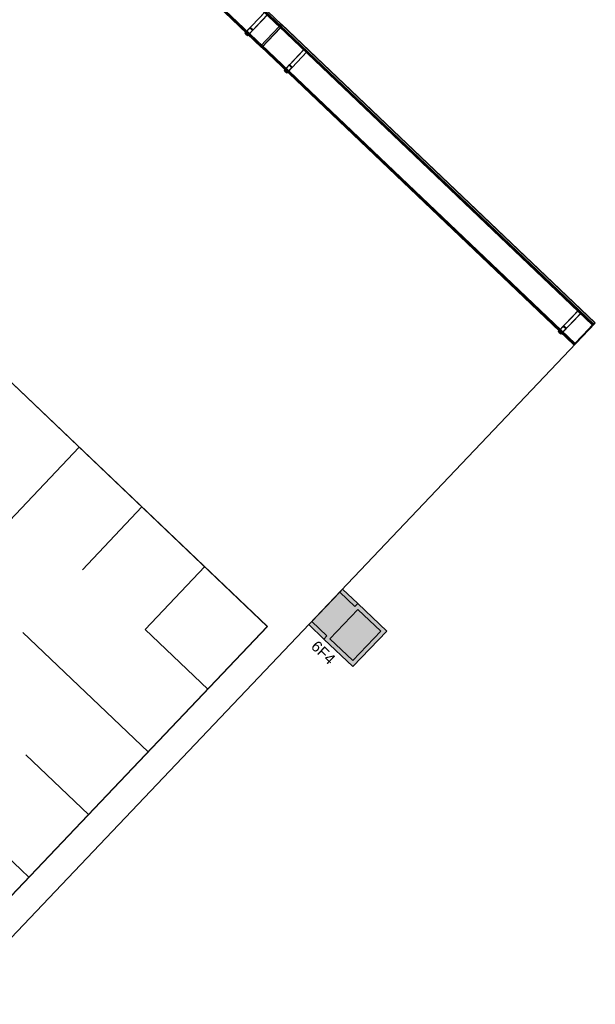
# Model space of a CAD drawing. Header units: metres. Extents: x 32343132.4 to 32343183.8, y 5699224 to 5699274.6.
# Tile 41 of 64: x 32343179.8 to 32343183.8, y 5699236.8 to 5699243.7. Entities that reach past the tile are written whole.
import ezdxf

# ---------------------------------------------------------------- set-up
doc = ezdxf.new("R2010")
doc.units = ezdxf.units.M
for name, color, linetype, lineweight in [('0-1', 7, 'Continuous', 5), ('A-DETL-GENF', 7, 'Continuous', 18), ('E-LITE-EQPM', 7, 'Continuous', 50), ('E-LITE-EQPM-IDEN', 7, 'Continuous', 9)]:
    doc.layers.add(name, color=color, linetype=linetype, lineweight=lineweight)
for name, color, linetype, lineweight, true_color in [('A-DETL-1', 254, 'Continuous', 18, 0xbebebe), ('A-DETL-GENF-3', 2, 'Continuous', 50, 0xffff00), ('A-DETL-GENF-4', 9, 'Continuous', 50, 0x808080), ('A-GENM-1', 7, 'Continuous', 5, 0xcccccc), ('A-MASS-1', 7, 'Continuous', 5, 0xcccccc)]:
    doc.layers.add(name, color=color, linetype=linetype, lineweight=lineweight, true_color=true_color)
doc.styles.add('Arial', font='arial.ttf', dxfattribs={"height": 0.075})

# ---------------------------------------------------------------- blocks, each defined once
blk = doc.blocks.new('construction-roof-accessories--rheinzink-rzk010046 - construction-roof-accessories--rheinzink-rzk010046-3213829-TGA_190_LP5_GR_EG-TGA-01_G_')
at = {"layer": 'A-GENM-1'}
for p, q in [((1.493, 0.1143), (-1.507, 0.1143)), ((-1.507, 0.1143), (-1.507, -0.0751)), ((1.493, 0.1133), (-1.507, 0.1133)), ((-1.507, -0.0741), (-1.507, 0.1133)), ((-1.507, 0.111), (-1.507, 0.1077)), ((-1.507, 0.111), (1.493, 0.111)), ((-1.507, 0.1085), (-1.507, 0.1101)), ((-1.507, 0.1101), (1.493, 0.1101)), ((-1.507, 0.1085), (-1.507, 0.1027)), ((-1.507, 0.1019), (-1.507, 0.1077)), ((-1.507, 0.1027), (-1.507, 0.1019)), ((-1.507, 0.1027), (1.493, 0.1027)), ((-1.507, 0.1019), (1.493, 0.1019)), ((1.493, -0.0751), (1.493, 0.1143)), ((1.493, 0.1133), (1.493, -0.0741)), ((1.493, 0.1077), (1.493, 0.111)), ((1.493, 0.1101), (1.493, 0.1085)), ((1.493, 0.1027), (1.493, 0.1085)), ((1.493, 0.1077), (1.493, 0.1019)), ((1.493, 0.1019), (1.493, 0.1027)), ((-1.507, -0.0741), (1.493, -0.0741)), ((-1.507, -0.0742), (-1.507, -0.0741)), ((-1.507, -0.0741), (1.493, -0.0741)), ((-1.507, -0.0741), (1.493, -0.0741)), ((-1.507, -0.0742), (-1.507, -0.0969)), ((-1.507, -0.0751), (1.493, -0.0751)), ((-1.507, -0.096), (-1.507, -0.0751)), ((1.493, -0.0751), (-1.507, -0.0751)), ((-1.507, -0.0751), (1.493, -0.0751)), ((1.493, -0.0809), (-1.507, -0.0809)), ((-1.507, -0.0809), (-1.507, -0.0826)), ((-1.507, -0.084), (-1.507, -0.081)), ((-1.507, -0.081), (1.493, -0.081)), ((1.493, -0.0818), (-1.507, -0.0818)), ((-1.507, -0.0829), (-1.507, -0.0818)), ((-1.507, -0.0819), (-1.507, -0.0848)), ((-1.507, -0.0819), (1.493, -0.0819)), ((-1.507, -0.0848), (-1.507, -0.084)), ((-1.507, -0.084), (1.493, -0.084)), ((-1.507, -0.0848), (1.493, -0.0848)), ((-1.507, -0.096), (1.493, -0.096)), ((-1.507, -0.0969), (1.493, -0.0969)), ((1.493, -0.0741), (1.493, -0.0742)), ((1.493, -0.0969), (1.493, -0.0742)), ((1.493, -0.0751), (1.493, -0.096)), ((1.493, -0.0826), (1.493, -0.0809)), ((1.493, -0.081), (1.493, -0.084)), ((1.493, -0.0818), (1.493, -0.0829)), ((1.493, -0.0848), (1.493, -0.0819)), ((1.493, -0.084), (1.493, -0.0848))]:
    blk.add_line(p, q, dxfattribs=at)
blk = doc.blocks.new('construction-roof-accessories--rheinzink-rzk010047 - construction-roof-accessories--rheinzink-rzk010047-3217442-TGA_190_LP5_GR_EG-TGA-01_G_')
at = {"layer": 'A-GENM-1'}
for p, q in [((-0.0129, 0.0759), (-0.0129, 0.0826)), ((-0.0129, 0.0826), (-0.0129, -0.1245)), ((-0.0129, 0.0826), (0.0129, 0.0826)), ((-0.0129, 0.0826), (0.0129, 0.0826)), ((0.0129, 0.0759), (-0.0129, 0.0759)), ((-0.0129, -0.1161), (-0.0129, 0.0759)), ((0.0129, 0.0759), (-0.0129, 0.0759)), ((-0.0125, 0.0822), (-0.0125, 0.0322)), ((-0.0125, 0.0322), (-0.0125, 0.0822)), ((-0.0125, 0.0822), (-0.0125, 0.0763)), ((-0.0125, 0.0263), (-0.0125, 0.0822)), ((0.0125, 0.0822), (-0.0125, 0.0822)), ((-0.0125, 0.0822), (0.0125, 0.0822)), ((-0.0125, 0.0822), (0.0125, 0.0822)), ((-0.0125, 0.0822), (0.0125, 0.0822)), ((-0.0125, 0.0763), (-0.0125, 0.0263)), ((0.0125, 0.0763), (-0.0125, 0.0763)), ((-0.0125, 0.0763), (0.0125, 0.0763)), ((-0.0105, 0.0749), (-0.0105, 0.0759)), ((-0.0105, 0.0759), (-0.0105, 0.0757)), ((-0.0105, 0.0759), (0.0105, 0.0759)), ((-0.0105, 0.0759), (0.0105, 0.0759)), ((0.0105, 0.0759), (-0.0105, 0.0759)), ((0.0105, 0.0759), (-0.0105, 0.0759)), ((-0.0105, 0.0749), (-0.0105, 0.0759)), ((-0.0105, 0.0759), (-0.0105, 0.0749)), ((-0.0105, 0.0757), (-0.0105, 0.0754)), ((-0.0105, 0.0757), (0.0105, 0.0757)), ((-0.0105, 0.0754), (-0.0105, 0.0744)), ((-0.0105, 0.0754), (0.0105, 0.0754)), ((-0.0105, 0.0754), (0.0105, 0.0754)), ((-0.0105, 0.0752), (-0.0105, 0.0754)), ((-0.0105, 0.0754), (-0.0105, 0.0744)), ((-0.0105, 0.0742), (-0.0105, 0.0752)), ((-0.0105, 0.0744), (-0.0105, 0.0749)), ((-0.0105, 0.0749), (0.0105, 0.0749)), ((-0.0105, 0.0749), (0.0105, 0.0749)), ((-0.0105, 0.0749), (0.0105, 0.0749)), ((-0.0105, 0.0749), (0.0105, 0.0749)), ((0.0105, 0.0744), (-0.0105, 0.0744)), ((-0.0105, 0.0744), (-0.0105, 0.0742)), ((0.0105, 0.0744), (-0.0105, 0.0744)), ((0, 0.0826), (-0.0045, 0.0826)), ((0, 0.0746), (-0.0045, 0.0746)), ((-0.0033, 0.0826), (-0.0033, 0.0746)), ((-0.0033, 0.0826), (0, 0.0826)), ((0, 0.0746), (-0.0033, 0.0746)), ((0, 0.0826), (0.0033, 0.0826)), ((0.0045, 0.0826), (0, 0.0826)), ((0.0033, 0.0746), (0, 0.0746)), ((0.0045, 0.0746), (0, 0.0746)), ((0.0033, 0.0746), (0.0033, 0.0826)), ((0.0105, 0.0757), (0.0105, 0.0759)), ((0.0105, 0.0759), (0.0105, 0.0749)), ((0.0105, 0.0759), (0.0105, 0.0749)), ((0.0105, 0.0759), (0.0105, 0.0749)), ((0.0105, 0.0754), (0.0105, 0.0757)), ((0.0105, 0.0744), (0.0105, 0.0754)), ((0.0105, 0.0754), (0.0105, 0.0752)), ((0.0105, 0.0744), (0.0105, 0.0754)), ((0.0105, 0.0742), (0.0105, 0.0752)), ((0.0105, 0.0749), (0.0105, 0.0744)), ((0.0105, 0.0742), (0.0105, 0.0744)), ((0.0125, 0.0822), (0.0125, 0.0263)), ((0.0125, 0.0763), (0.0125, 0.0822)), ((0.0125, 0.0822), (0.0125, 0.0322)), ((0.0125, 0.0322), (0.0125, 0.0822)), ((0.0125, 0.0263), (0.0125, 0.0763)), ((0.0129, -0.1245), (0.0129, 0.0826)), ((0.0129, 0.0826), (0.0129, 0.0759)), ((0.0129, 0.0759), (0.0129, -0.1161)), ((-0.0125, 0.0322), (0.0125, 0.0322)), ((-0.0125, 0.0322), (0.0125, 0.0322)), ((-0.0125, 0.0263), (0.0125, 0.0263)), ((-0.0125, 0.0263), (0.0125, 0.0263)), ((-0.0129, -0.1245), (-0.0129, -0.1161)), ((-0.0129, -0.1161), (0.0129, -0.1161)), ((-0.0129, -0.1245), (0.0129, -0.1245)), ((0.0129, -0.1161), (0.0129, -0.1245))]:
    blk.add_line(p, q, dxfattribs=at)
at = {"layer": 'A-GENM-1', "flags": 128}
for points in [[(-0.0045, 0.0826), (-0.0043, 0.0828), (-0.0041, 0.083), (-0.0039, 0.0831), (-0.0037, 0.0833), (-0.0035, 0.0834), (-0.0032, 0.0836), (-0.003, 0.0837), (-0.0028, 0.0838), (-0.0025, 0.0839), (-0.0023, 0.084), (-0.002, 0.0841), (-0.0018, 0.0842), (-0.0015, 0.0843), (-0.0012, 0.0843), (-0.001, 0.0844), (-0.0007, 0.0844), (-0.0005, 0.0845), (-0.0002, 0.0845), (0, 0.0845)], [(-0.004, 0.074), (-0.004, 0.074), (-0.004, 0.074), (-0.0041, 0.074), (-0.0041, 0.074), (-0.0041, 0.074), (-0.0041, 0.074), (-0.0041, 0.074), (-0.0042, 0.074), (-0.0042, 0.074), (-0.0042, 0.074), (-0.0042, 0.074), (-0.0042, 0.074), (-0.0043, 0.074), (-0.0043, 0.074), (-0.0043, 0.074), (-0.0043, 0.0741), (-0.0043, 0.0741), (-0.0043, 0.0741), (-0.0044, 0.0741), (-0.0044, 0.0741), (-0.0044, 0.0741), (-0.0044, 0.0741), (-0.0044, 0.0742), (-0.0044, 0.0742), (-0.0044, 0.0742), (-0.0044, 0.0742), (-0.0045, 0.0742), (-0.0045, 0.0743), (-0.0045, 0.0743), (-0.0045, 0.0743), (-0.0045, 0.0743), (-0.0045, 0.0743), (-0.0045, 0.0744), (-0.0045, 0.0744), (-0.0045, 0.0744), (-0.0045, 0.0744), (-0.0045, 0.0744), (-0.0045, 0.0745), (-0.0045, 0.0745), (-0.0045, 0.0745), (-0.0045, 0.0745), (-0.0045, 0.0745), (-0.0045, 0.0746), (-0.0045, 0.0746)], [(0, 0.074), (-0.0002, 0.074), (-0.0003, 0.074), (-0.0005, 0.074), (-0.0006, 0.074), (-0.0008, 0.074), (-0.0009, 0.074), (-0.0011, 0.074), (-0.0013, 0.074), (-0.0014, 0.074), (-0.0016, 0.074), (-0.0017, 0.074), (-0.0018, 0.074), (-0.002, 0.074), (-0.0021, 0.074), (-0.0023, 0.074), (-0.0024, 0.074), (-0.0025, 0.074), (-0.0026, 0.074), (-0.0027, 0.074), (-0.0029, 0.074), (-0.003, 0.074), (-0.0031, 0.074), (-0.0032, 0.074), (-0.0033, 0.074), (-0.0034, 0.074), (-0.0034, 0.074), (-0.0035, 0.074), (-0.0036, 0.074), (-0.0037, 0.074), (-0.0037, 0.074), (-0.0038, 0.074), (-0.0038, 0.074), (-0.0039, 0.074), (-0.0039, 0.074), (-0.0039, 0.074), (-0.004, 0.074), (-0.004, 0.074), (-0.004, 0.074), (-0.004, 0.074)], [(-0.004, 0.074), (-0.004, 0.074), (-0.004, 0.074), (-0.004, 0.074), (-0.0039, 0.074), (-0.0039, 0.074), (-0.0039, 0.074), (-0.0038, 0.074), (-0.0038, 0.074), (-0.0037, 0.074), (-0.0037, 0.074), (-0.0036, 0.074), (-0.0035, 0.074), (-0.0035, 0.074), (-0.0034, 0.074), (-0.0033, 0.074), (-0.0032, 0.074), (-0.0031, 0.074), (-0.003, 0.074), (-0.0029, 0.074), (-0.0028, 0.074), (-0.0027, 0.074), (-0.0025, 0.074), (-0.0024, 0.074), (-0.0023, 0.074), (-0.0022, 0.074), (-0.002, 0.074), (-0.0019, 0.074), (-0.0017, 0.074), (-0.0016, 0.074), (-0.0014, 0.074), (-0.0013, 0.074), (-0.0011, 0.074), (-0.001, 0.074), (-0.0008, 0.074), (-0.0007, 0.074), (-0.0005, 0.074), (-0.0004, 0.074), (-0.0002, 0.074), (0, 0.074), (0, 0.074)], [(0, 0.0845), (0.0003, 0.0845), (0.0005, 0.0845), (0.0008, 0.0844), (0.0011, 0.0844), (0.0013, 0.0843), (0.0016, 0.0843), (0.0018, 0.0842), (0.0021, 0.0841), (0.0023, 0.084), (0.0026, 0.0839), (0.0028, 0.0838), (0.0031, 0.0837), (0.0033, 0.0835), (0.0035, 0.0834), (0.0038, 0.0833), (0.004, 0.0831), (0.0042, 0.0829), (0.0044, 0.0827), (0.0045, 0.0826)], [(0, 0.074), (0.0002, 0.074), (0.0003, 0.074), (0.0005, 0.074), (0.0006, 0.074), (0.0008, 0.074), (0.0009, 0.074), (0.0011, 0.074), (0.0013, 0.074), (0.0014, 0.074), (0.0016, 0.074), (0.0017, 0.074), (0.0018, 0.074), (0.002, 0.074), (0.0021, 0.074), (0.0023, 0.074), (0.0024, 0.074), (0.0025, 0.074), (0.0026, 0.074), (0.0027, 0.074), (0.0029, 0.074), (0.003, 0.074), (0.0031, 0.074), (0.0032, 0.074), (0.0033, 0.074), (0.0034, 0.074), (0.0034, 0.074), (0.0035, 0.074), (0.0036, 0.074), (0.0037, 0.074), (0.0037, 0.074), (0.0038, 0.074), (0.0038, 0.074), (0.0039, 0.074), (0.0039, 0.074), (0.0039, 0.074), (0.004, 0.074), (0.004, 0.074), (0.004, 0.074), (0.004, 0.074)], [(0.004, 0.074), (0.004, 0.074), (0.004, 0.074), (0.004, 0.074), (0.0039, 0.074), (0.0039, 0.074), (0.0039, 0.074), (0.0038, 0.074), (0.0038, 0.074), (0.0037, 0.074), (0.0037, 0.074), (0.0036, 0.074), (0.0035, 0.074), (0.0035, 0.074), (0.0034, 0.074), (0.0033, 0.074), (0.0032, 0.074), (0.0031, 0.074), (0.003, 0.074), (0.0029, 0.074), (0.0028, 0.074), (0.0027, 0.074), (0.0025, 0.074), (0.0024, 0.074), (0.0023, 0.074), (0.0022, 0.074), (0.002, 0.074), (0.0019, 0.074), (0.0017, 0.074), (0.0016, 0.074), (0.0014, 0.074), (0.0013, 0.074), (0.0011, 0.074), (0.001, 0.074), (0.0008, 0.074), (0.0007, 0.074), (0.0005, 0.074), (0.0004, 0.074), (0.0002, 0.074), (0, 0.074), (0, 0.074)], [(0.0045, 0.0746), (0.0045, 0.0746), (0.0045, 0.0745), (0.0045, 0.0745), (0.0045, 0.0745), (0.0045, 0.0745), (0.0045, 0.0745), (0.0045, 0.0744), (0.0045, 0.0744), (0.0045, 0.0744), (0.0045, 0.0744), (0.0045, 0.0743), (0.0045, 0.0743), (0.0045, 0.0743), (0.0045, 0.0743), (0.0045, 0.0743), (0.0045, 0.0742), (0.0045, 0.0742), (0.0044, 0.0742), (0.0044, 0.0742), (0.0044, 0.0742), (0.0044, 0.0742), (0.0044, 0.0741), (0.0044, 0.0741), (0.0044, 0.0741), (0.0044, 0.0741), (0.0043, 0.0741), (0.0043, 0.0741), (0.0043, 0.0741), (0.0043, 0.074), (0.0043, 0.074), (0.0042, 0.074), (0.0042, 0.074), (0.0042, 0.074), (0.0042, 0.074), (0.0042, 0.074), (0.0042, 0.074), (0.0041, 0.074), (0.0041, 0.074), (0.0041, 0.074), (0.0041, 0.074), (0.004, 0.074), (0.004, 0.074), (0.004, 0.074), (0.004, 0.074)]]:
    blk.add_lwpolyline(points, dxfattribs=at)
at = {"layer": 'A-GENM-1'}
for centre in [(0, 0.0786), (0, 0.0776)]:
    blk.add_ellipse(centre, major_axis=(-0.0271, 0), ratio=0.13736, start_param=1.173287, end_param=1.968306, dxfattribs=at)
blk = doc.blocks.new('Aushub1 - Aushub-3534796-TGA_190_LP5_GR_EG-TGA-01_G_')
at = {"layer": 'A-MASS-1'}
for p, q in [((101.8816, -9.0927), (102.7087, -8.2233)), ((102.7299, -9.0716), (103.1434, -8.6369)), ((103.1646, -9.4851), (103.5781, -9.0504)), ((103.5993, -9.8987), (104.0128, -9.464)), ((103.1857, -10.3334), (102.3163, -9.5063)), ((103.5993, -9.8987), (103.1646, -9.4851)), ((102.7722, -10.7681), (102.3375, -10.3545)), ((102.3586, -11.2028), (101.4892, -10.3757))]:
    blk.add_line(p, q, dxfattribs=at)
blk = doc.blocks.new('ARC_190_LPX_FM_Stellplätze_rvt-1-TGA_190_LP5_GR_EG-TGA-01_G_')
at = {"layer": 'A-MASS-1'}
for p, q in [((32343147.043, 5699272.2671), (32343181.5291, 5699239.4576)), ((32343147.043, 5699272.2667), (32343181.5287, 5699239.4576)), ((32343181.5287, 5699239.4576), (32343176.2906, 5699233.9518)), ((32343181.5291, 5699239.4576), (32343176.2906, 5699233.9514)), ((32343181.5287, 5699239.4576), (32343181.5291, 5699239.4576))]:
    blk.add_line(p, q, dxfattribs=at)
at = {"layer": 'A-GENM-1'}
for name, p, rotation in [('construction-roof-accessories--rheinzink-rzk010046 - construction-roof-accessories--rheinzink-rzk010046-3213829-TGA_190_LP5_GR_EG-TGA-01_G_', (32343180.4762, 5699244.5899), 136.4272566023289), ('construction-roof-accessories--rheinzink-rzk010047 - construction-roof-accessories--rheinzink-rzk010047-3217442-TGA_190_LP5_GR_EG-TGA-01_G_', (32343181.4391, 5699243.6181), 136.4272566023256), ('construction-roof-accessories--rheinzink-rzk010046 - construction-roof-accessories--rheinzink-rzk010046-3213829-TGA_190_LP5_GR_EG-TGA-01_G_', (32343182.6409, 5699242.5304), 136.4272566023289), ('construction-roof-accessories--rheinzink-rzk010047 - construction-roof-accessories--rheinzink-rzk010047-3217442-TGA_190_LP5_GR_EG-TGA-01_G_', (32343181.7108, 5699243.3596), 136.4272566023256), ('construction-roof-accessories--rheinzink-rzk010047 - construction-roof-accessories--rheinzink-rzk010047-3217442-TGA_190_LP5_GR_EG-TGA-01_G_', (32343183.6126, 5699241.5503), 136.4272566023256)]:
    blk.add_blockref(name, p, dxfattribs=dict(at, rotation=rotation))
at = {"layer": 'A-MASS-1'}
blk.add_blockref('Aushub1 - Aushub-3534796-TGA_190_LP5_GR_EG-TGA-01_G_', (32343077.5163, 5699248.9216), dxfattribs=at)
blk = doc.blocks.new('LnPlus 40-AB7L-LR_18000-730 12G1 - Type catalog-7629114-TGA_190_LP5_GR_EG-TGA-01_G_')
at = {"layer": 'A-DETL-GENF-3'}
blk.add_hatch(color=256, dxfattribs=at).paths.add_polyline_path([(-0.1406, 0.02), (-0.1406, -0.198), (0.1406, -0.198), (0.1406, 0.02)])
at = {"layer": 'A-DETL-GENF-4'}
h = blk.add_hatch(color=256, dxfattribs=at)
h.paths.add_polyline_path([(-0.1703, -0.2276), (0.1703, -0.2276), (0.1703, 0.05), (0.1406, 0.05), (0.1406, 0.1944), (-0.1406, 0.1944), (-0.1406, 0.05), (-0.1703, 0.05)])
h.paths.add_polyline_path([(-0.1406, 0.02), (0.1406, 0.02), (0.1406, -0.198), (-0.1406, -0.198)])
at = {"layer": 'E-LITE-EQPM'}
h = blk.add_hatch(color=256, dxfattribs=at)
h.paths.add_polyline_path([(-0.1703, 0.1944), (-0.1703, 0.05), (-0.1406, 0.05), (-0.1406, 0.1944)])
h.paths.add_polyline_path([(0.1406, 0.1944), (0.1406, 0.05), (0.1703, 0.05), (0.1703, 0.1944)])
at = {"layer": 'A-DETL-GENF'}
for p, q in [((-0.1703, 0.05), (-0.1703, 0.1944)), ((-0.1703, 0.1944), (-0.1406, 0.1944)), ((-0.1406, 0.1944), (-0.1406, 0.05)), ((-0.1406, 0.1944), (0.1406, 0.1944)), ((-0.1406, 0.05), (-0.1406, 0.1944)), ((0.1406, 0.1944), (0.1703, 0.1944)), ((0.1406, 0.05), (0.1406, 0.1944)), ((0.1406, 0.1944), (0.1406, 0.05)), ((0.1703, 0.1944), (0.1703, 0.05)), ((-0.1406, 0.05), (-0.1703, 0.05)), ((-0.1703, 0.05), (-0.1406, 0.05)), ((-0.1703, -0.2276), (-0.1703, 0.05)), ((-0.1406, -0.198), (-0.1406, 0.02)), ((-0.1406, 0.02), (0.1406, 0.02)), ((0.1406, 0.02), (-0.1406, 0.02)), ((-0.1406, 0.02), (-0.1406, -0.198)), ((0.1703, 0.05), (0.1406, 0.05)), ((0.1406, 0.05), (0.1703, 0.05)), ((0.1406, 0.02), (0.1406, -0.198)), ((0.1406, -0.198), (0.1406, 0.02)), ((0.1703, 0.05), (0.1703, -0.2276)), ((0.1406, -0.198), (-0.1406, -0.198)), ((-0.1406, -0.198), (0.1406, -0.198)), ((0.1703, -0.2276), (-0.1703, -0.2276))]:
    blk.add_line(p, q, dxfattribs=at)

msp = doc.modelspace()

# ---------------------------------------------------------------- linework, layer by layer
at = {"layer": 'A-DETL-1'}
for p, q in [((32343183.8033, 5699241.5578), (32343149.0273, 5699274.643)), ((32343167.1404, 5699224.0433), (32343183.8033, 5699241.5578))]:
    msp.add_line(p, q, dxfattribs=at)

# ---------------------------------------------------------------- block references
at = {"layer": '0-1'}
msp.add_blockref('ARC_190_LPX_FM_Stellplätze_rvt-1-TGA_190_LP5_GR_EG-TGA-01_G_', (0, 0), dxfattribs=at)
at = {"layer": 'E-LITE-EQPM', "rotation": 46.42725660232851}
msp.add_blockref('LnPlus 40-AB7L-LR_18000-730 12G1 - Type catalog-7629114-TGA_190_LP5_GR_EG-TGA-01_G_', (32343182.0745, 5699239.4587), dxfattribs=at)

# ---------------------------------------------------------------- next in the draw order: texts
at = {"layer": 'E-LITE-EQPM-IDEN', "insert": (32343181.8775, 5699239.3658), "char_height": 0.075, "width": 0.224472, "attachment_point": 1, "rotation": 316.42726, "style": 'Arial', "bg_fill": 3, "box_fill_scale": 1.25, "bg_fill_color": 256, "bg_fill_true_color": 13158600, "bg_fill_transparency": 0}
msp.add_mtext('6F4', dxfattribs=at)

# ---------------------------------------------------------------- next in the draw order: texts
msp.add_mtext('6F4', dxfattribs=at)

doc.saveas('drawing.dxf')
